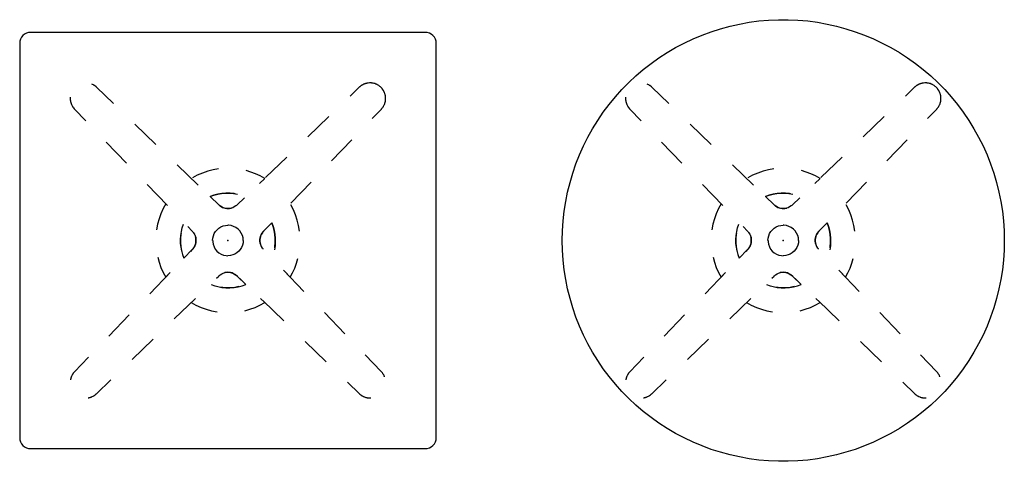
# Model space of a CAD drawing. Header units: metres. Extents: x -1.4 to 1.4, y -0.4 to 0.4.
# Tile 2 of 2: x -0.38 to 1.4, y -0.4 to 0.4. Entities that reach past the tile are written whole.
import ezdxf

# ---------------------------------------------------------------- set-up
doc = ezdxf.new("R2010")
doc.units = ezdxf.units.M
doc.header["$MEASUREMENT"] = 0
doc.layers.get('0').update_dxf_attribs({"true_color": 0x000000})

# ---------------------------------------------------------------- blocks, each defined once
blk = doc.blocks.new('f0d6ed4a-ff8a-4fe5-ade5-9ee9e96393c5')
for p, q in [((1.2757, 0.2755), (1.2755, 0.2757)), ((0.7235, 0.2366), (0.7438, 0.2155)), ((1.1816, 0.2235), (1.1435, 0.1868)), ((0.87, 0.1731), (0.8319, 0.2098)), ((0.7805, 0.1774), (0.8172, 0.1393)), ((1.1861, 0.1435), (1.2228, 0.1816)), ((1.1054, 0.1501), (1.0673, 0.1134)), ((0.9462, 0.0997), (0.9081, 0.1364)), ((1.0562, 0.1027), (1.0658, 0.1119)), ((0.8539, 0.1012), (0.8906, 0.0631)), ((1.1127, 0.0673), (1.1494, 0.1054)), ((0.9676, 0.0791), (0.9676, 0.079)), ((0.9676, 0.079), (0.983, 0.0642)), ((0.8878, 0.0661), (0.8877, 0.0661)), ((1.0787, 0.032), (1.0639, 0.0167)), ((1.0787, 0.0321), (1.0787, 0.032)), ((1.0787, 0.032), (1.0787, 0.032)), ((0.9721, 0), (0.9721, 0)), ((1.0271, 0), (1.0271, 0)), ((1.0271, 0), (1.0271, 0)), ((0.9205, -0.0319), (0.9354, -0.0164)), ((0.9205, -0.0319), (0.9205, -0.0319)), ((0.8954, -0.0579), (0.8587, -0.096)), ((0.8876, -0.066), (0.8951, -0.0582)), ((0.9793, -0.0676), (0.983, -0.064)), ((1.0319, -0.079), (1.0163, -0.064)), ((1.1365, -0.0918), (1.0998, -0.0537)), ((1.1024, -0.0564), (1.1116, -0.066)), ((0.9031, -0.141), (0.9412, -0.1043)), ((1.0659, -0.1118), (1.0582, -0.1043)), ((0.9334, -0.1118), (0.9333, -0.1118)), ((1.0623, -0.1083), (1.1004, -0.145)), ((0.822, -0.1341), (0.7853, -0.1722)), ((1.21, -0.168), (1.1733, -0.1299)), ((0.8269, -0.2144), (0.865, -0.1777)), ((1.1385, -0.1817), (1.1766, -0.2184))]:
    blk.add_line(p, q)
for points in [[(0.6016, 0, 0), (0.602, 0.0176, 0), (0.6032, 0.0352, 0), (0.6051, 0.0527, 0), (0.6079, 0.0701, 0), (0.6113, 0.0873, 0), (0.6156, 0.1044, 0), (0.6206, 0.1213, 0), (0.6263, 0.138, 0), (0.6328, 0.1543, 0), (0.64, 0.1704, 0), (0.6479, 0.1862, 0), (0.6564, 0.2015, 0), (0.6657, 0.2165, 0), (0.6756, 0.2311, 0), (0.6861, 0.2452, 0), (0.6973, 0.2588, 0), (0.709, 0.2719, 0), (0.7213, 0.2845, 0), (0.7342, 0.2966, 0), (0.7476, 0.308, 0), (0.7615, 0.3189, 0), (0.7758, 0.3291, 0), (0.7906, 0.3387, 0), (0.8058, 0.3476, 0), (0.8213, 0.3558, 0), (0.8372, 0.3634, 0), (0.8535, 0.3702, 0), (0.87, 0.3763, 0), (0.8867, 0.3817, 0), (0.9037, 0.3863, 0), (0.9209, 0.3901, 0), (0.9383, 0.3932, 0), (0.9557, 0.3956, 0), (0.9732, 0.3971, 0), (0.9908, 0.3979, 0), (1.0085, 0.3979, 0), (1.026, 0.3971, 0), (1.0436, 0.3956, 0), (1.061, 0.3932, 0), (1.0784, 0.3901, 0), (1.0956, 0.3863, 0), (1.1125, 0.3817, 0), (1.1293, 0.3763, 0), (1.1458, 0.3702, 0), (1.1621, 0.3634, 0), (1.178, 0.3558, 0), (1.1935, 0.3476, 0), (1.2087, 0.3387, 0), (1.2235, 0.3291, 0), (1.2378, 0.3189, 0), (1.2517, 0.308, 0), (1.2651, 0.2966, 0), (1.2779, 0.2845, 0), (1.2903, 0.2719, 0), (1.302, 0.2588, 0), (1.3132, 0.2452, 0), (1.3237, 0.2311, 0), (1.3336, 0.2165, 0), (1.3428, 0.2015, 0), (1.3514, 0.1862, 0), (1.3593, 0.1704, 0), (1.3665, 0.1543, 0), (1.373, 0.138, 0), (1.3787, 0.1213, 0), (1.3837, 0.1044, 0), (1.3879, 0.0873, 0), (1.3914, 0.0701, 0), (1.3941, 0.0527, 0), (1.3961, 0.0352, 0), (1.3973, 0.0176, 0), (1.3976, 0, 0), (1.3973, -0.0176, 0), (1.3961, -0.0352, 0), (1.3941, -0.0527, 0), (1.3914, -0.0701, 0), (1.3879, -0.0873, 0), (1.3837, -0.1044, 0), (1.3787, -0.1213, 0), (1.373, -0.138, 0), (1.3665, -0.1543, 0), (1.3593, -0.1704, 0), (1.3514, -0.1862, 0), (1.3428, -0.2015, 0), (1.3336, -0.2165, 0), (1.3237, -0.2311, 0), (1.3132, -0.2452, 0), (1.302, -0.2588, 0), (1.2903, -0.2719, 0), (1.2779, -0.2845, 0), (1.2651, -0.2966, 0), (1.2517, -0.308, 0), (1.2378, -0.3189, 0), (1.2235, -0.3291, 0), (1.2087, -0.3387, 0), (1.1935, -0.3476, 0), (1.178, -0.3558, 0), (1.1621, -0.3633, 0), (1.1458, -0.3702, 0), (1.1293, -0.3763, 0), (1.1125, -0.3816, 0), (1.0956, -0.3863, 0), (1.0784, -0.3901, 0), (1.061, -0.3932, 0), (1.0436, -0.3956, 0), (1.026, -0.3971, 0), (1.0085, -0.3979, 0), (0.9908, -0.3979, 0), (0.9732, -0.3971, 0), (0.9557, -0.3956, 0), (0.9383, -0.3932, 0), (0.9209, -0.3901, 0), (0.9037, -0.3863, 0), (0.8867, -0.3816, 0), (0.87, -0.3763, 0), (0.8535, -0.3702, 0), (0.8372, -0.3633, 0), (0.8213, -0.3558, 0), (0.8058, -0.3476, 0), (0.7906, -0.3387, 0), (0.7758, -0.3291, 0), (0.7615, -0.3189, 0), (0.7476, -0.308, 0), (0.7342, -0.2966, 0), (0.7213, -0.2845, 0), (0.709, -0.2719, 0), (0.6973, -0.2588, 0), (0.6861, -0.2452, 0), (0.6756, -0.2311, 0), (0.6657, -0.2165, 0), (0.6564, -0.2015, 0), (0.6479, -0.1862, 0), (0.64, -0.1704, 0), (0.6328, -0.1543, 0), (0.6263, -0.138, 0), (0.6206, -0.1213, 0), (0.6156, -0.1044, 0), (0.6113, -0.0873, 0), (0.6079, -0.0701, 0), (0.6051, -0.0527, 0), (0.6032, -0.0352, 0), (0.602, -0.0176, 0), (0.6016, 0, 0)], [(1.2755, 0.2757, 0), (1.2754, 0.2758, 0), (1.2753, 0.2759, 0), (1.2751, 0.2761, 0), (1.2748, 0.2764, 0), (1.2743, 0.2768, 0), (1.2733, 0.2777, 0), (1.2722, 0.2786, 0), (1.2712, 0.2792, 0), (1.2688, 0.2807, 0), (1.2682, 0.281, 0), (1.2678, 0.2812, 0), (1.2677, 0.2812, 0), (1.2676, 0.2813, 0), (1.2671, 0.2815, 0), (1.266, 0.282, 0), (1.2639, 0.2827, 0), (1.2637, 0.2828, 0), (1.2632, 0.2829, 0), (1.2614, 0.2834, 0), (1.2602, 0.2836, 0), (1.2594, 0.2837, 0), (1.2587, 0.2838, 0), (1.2585, 0.2838, 0), (1.2581, 0.2839, 0), (1.2569, 0.284, 0), (1.2544, 0.284, 0), (1.2522, 0.2838, 0), (1.2511, 0.2836, 0), (1.2508, 0.2836, 0), (1.2503, 0.2835, 0), (1.2495, 0.2833, 0), (1.2492, 0.2832, 0), (1.249, 0.2832, 0), (1.2475, 0.2828, 0), (1.2468, 0.2825, 0), (1.2466, 0.2825, 0)], [(0.7938, 0.2466, 0), (0.7631, 0.2762, 0), (0.7628, 0.2764, 0), (0.7623, 0.2769, 0), (0.7593, 0.2792, 0), (0.759, 0.2794, 0), (0.759, 0.2794, 0), (0.7588, 0.2795, 0), (0.7584, 0.2798, 0), (0.7576, 0.2803, 0), (0.7556, 0.2813, 0), (0.7547, 0.2817, 0), (0.7546, 0.2818, 0)], [(1.2466, 0.2825, 0), (1.2454, 0.2821, 0), (1.2453, 0.282, 0), (1.245, 0.2819, 0), (1.2443, 0.2816, 0), (1.2423, 0.2806, 0), (1.2414, 0.2801, 0), (1.2408, 0.2797, 0), (1.2405, 0.2795, 0), (1.2403, 0.2794, 0), (1.2398, 0.2791, 0), (1.239, 0.2785, 0), (1.2375, 0.2773, 0), (1.2368, 0.2767, 0), (1.2364, 0.2763, 0), (1.2362, 0.2761, 0), (1.2197, 0.2602, 0)], [(1.2824, 0.2643, 0), (1.2816, 0.2664, 0), (1.2812, 0.2675, 0), (1.2809, 0.268, 0), (1.2807, 0.2683, 0), (1.2806, 0.2686, 0), (1.2805, 0.2689, 0), (1.2803, 0.2691, 0), (1.2801, 0.2696, 0), (1.28, 0.2697, 0), (1.2798, 0.2702, 0), (1.2796, 0.2704, 0), (1.2781, 0.2727, 0), (1.2779, 0.2729, 0), (1.2778, 0.2731, 0), (1.2776, 0.2733, 0), (1.2775, 0.2734, 0), (1.2772, 0.2738, 0), (1.2765, 0.2746, 0), (1.2762, 0.2749, 0), (1.2761, 0.275, 0), (1.2759, 0.2753, 0), (1.2757, 0.2755, 0)], [(0.7158, 0.2582, 0), (0.7157, 0.258, 0), (0.7157, 0.2577, 0), (0.7157, 0.255, 0), (0.7157, 0.254, 0), (0.7158, 0.2538, 0), (0.7158, 0.2535, 0), (0.7158, 0.253, 0), (0.7159, 0.2523, 0), (0.716, 0.252, 0), (0.716, 0.2515, 0), (0.7161, 0.251, 0), (0.7161, 0.2509, 0), (0.7164, 0.2495, 0), (0.7164, 0.2495, 0), (0.7165, 0.2493, 0), (0.7167, 0.2485, 0), (0.7171, 0.247, 0), (0.7172, 0.2469, 0), (0.7173, 0.2466, 0), (0.7175, 0.246, 0), (0.7177, 0.2454, 0), (0.718, 0.2449, 0), (0.7184, 0.2438, 0), (0.7191, 0.2426, 0), (0.7195, 0.2418, 0), (0.7199, 0.2411, 0), (0.7201, 0.2408, 0), (0.7203, 0.2406, 0), (0.7205, 0.2403, 0), (0.7207, 0.2399, 0), (0.7213, 0.2391, 0), (0.7229, 0.2372, 0), (0.7233, 0.2367, 0), (0.7235, 0.2366, 0)], [(1.2596, 0.2197, 0), (1.2759, 0.2366, 0), (1.2761, 0.2369, 0), (1.2763, 0.2371, 0), (1.2767, 0.2376, 0), (1.2775, 0.2385, 0), (1.2782, 0.2394, 0), (1.2787, 0.2401, 0), (1.2789, 0.2404, 0), (1.279, 0.2406, 0), (1.2792, 0.2408, 0), (1.2795, 0.2413, 0), (1.2799, 0.2421, 0), (1.2805, 0.2431, 0), (1.281, 0.2442, 0), (1.2814, 0.2451, 0), (1.2816, 0.2455, 0), (1.2817, 0.2458, 0), (1.2817, 0.2459, 0), (1.2819, 0.2462, 0), (1.2821, 0.2469, 0), (1.2821, 0.2469, 0), (1.2824, 0.2477, 0), (1.2828, 0.2491, 0), (1.2829, 0.2495, 0), (1.2829, 0.2498, 0), (1.2831, 0.2505, 0), (1.2832, 0.2509, 0), (1.2832, 0.2513, 0), (1.2833, 0.2515, 0), (1.2833, 0.2519, 0), (1.2834, 0.2521, 0), (1.2834, 0.2528, 0), (1.2835, 0.2533, 0), (1.2835, 0.2536, 0), (1.2836, 0.254, 0), (1.2836, 0.2544, 0), (1.2836, 0.2549, 0), (1.2836, 0.255, 0), (1.2836, 0.2559, 0), (1.2836, 0.2562, 0), (1.2836, 0.2566, 0), (1.2836, 0.2569, 0), (1.2836, 0.2574, 0), (1.2836, 0.2576, 0), (1.2835, 0.258, 0), (1.2835, 0.2584, 0), (1.2835, 0.2588, 0), (1.2834, 0.2591, 0), (1.2834, 0.2598, 0), (1.2832, 0.261, 0), (1.2829, 0.2621, 0), (1.2827, 0.2631, 0), (1.2825, 0.2638, 0), (1.2824, 0.2643, 0)], [(0.9827, 0.1289, 0), (0.9729, 0.1272, 0), (0.9632, 0.1248, 0), (0.9537, 0.1216, 0), (0.9445, 0.1177, 0), (0.9357, 0.1132, 0)], [(1.0658, 0.1119, 0), (1.0578, 0.1163, 0), (1.0495, 0.1201, 0), (1.0409, 0.1233, 0), (1.0322, 0.1259, 0)], [(0.9676, 0.079, 0), (0.9743, 0.0814, 0), (0.9812, 0.0833, 0), (0.9882, 0.0845, 0), (0.9953, 0.0852, 0), (1.0024, 0.0852, 0), (1.0095, 0.0847, 0), (1.0166, 0.0836, 0)], [(1.0129, 0.0842, 0), (1.0108, 0.0846, 0), (1.0034, 0.0852, 0), (0.996, 0.0852, 0), (0.9887, 0.0846, 0), (0.9814, 0.0833, 0), (0.9744, 0.0815, 0), (0.9676, 0.079, 0)], [(1.0292, 0.0766, 0), (1.0163, 0.0642, 0), (1.0159, 0.0639, 0), (1.0153, 0.0633, 0), (1.014, 0.0623, 0), (1.0111, 0.0604, 0), (1.0083, 0.0591, 0), (1.0052, 0.0582, 0), (1.0019, 0.0576, 0), (0.9985, 0.0575, 0), (0.9952, 0.0579, 0), (0.9919, 0.0588, 0), (0.9891, 0.0599, 0), (0.9862, 0.0616, 0), (0.9844, 0.0631, 0)], [(0.8877, 0.0661, 0), (0.883, 0.0574, 0), (0.8789, 0.0483, 0), (0.8756, 0.0389, 0), (0.873, 0.0293, 0), (0.8711, 0.0195, 0)], [(0.983, 0.0642, 0), (0.983, 0.0642, 0), (0.9832, 0.064, 0), (0.9836, 0.0637, 0), (0.9856, 0.062, 0), (0.9878, 0.0606, 0), (0.9901, 0.0595, 0), (0.9923, 0.0587, 0), (0.9948, 0.058, 0), (0.9974, 0.0576, 0), (1, 0.0575, 0), (1.0026, 0.0577, 0), (1.0052, 0.0582, 0), (1.0059, 0.0584, 0)], [(1.1285, 0.0171, 0), (1.1268, 0.0269, 0), (1.1244, 0.0365, 0), (1.1212, 0.046, 0), (1.1174, 0.0552, 0), (1.1128, 0.064, 0)], [(0.9166, -0.0193, 0), (0.9153, -0.0123, 0), (0.9145, -0.0052, 0), (0.9144, 0.0019, 0), (0.9148, 0.009, 0), (0.9159, 0.016, 0), (0.9175, 0.023, 0), (0.9197, 0.0297, 0)], [(0.9273, 0.025, 0), (0.9355, 0.0166, 0), (0.9357, 0.0164, 0), (0.9362, 0.0158, 0), (0.9373, 0.0144, 0), (0.9392, 0.0115, 0), (0.9397, 0.0106, 0), (0.9399, 0.01, 0), (0.9405, 0.0086, 0), (0.9416, 0.0053, 0), (0.9418, 0.0037, 0), (0.942, 0.0025, 0), (0.9421, 0.0006, 0), (0.9421, -0.0006, 0), (0.942, -0.0024, 0), (0.9418, -0.0037, 0), (0.941, -0.007, 0), (0.9405, -0.0086, 0), (0.9399, -0.0099, 0), (0.9391, -0.0114, 0), (0.9382, -0.0129, 0), (0.9361, -0.0157, 0), (0.9356, -0.0162, 0), (0.9354, -0.0164, 0), (0.9322, -0.0198, 0)], [(0.9721, 0, 0), (0.9725, 0.0043, 0), (0.9735, 0.0085, 0), (0.9751, 0.0125, 0), (0.9774, 0.0162, 0), (0.9802, 0.0194, 0), (0.9835, 0.0222, 0), (0.9871, 0.0245, 0), (0.9911, 0.0262, 0), (0.9953, 0.0272, 0), (0.9996, 0.0275, 0)], [(1.0271, 0, 0), (1.0268, 0.0047, 0), (1.0256, 0.0092, 0), (1.0237, 0.0134, 0), (1.021, 0.0173, 0), (1.0178, 0.0206, 0), (1.0141, 0.0234, 0), (1.0099, 0.0255, 0), (1.0054, 0.0269, 0), (1.0008, 0.0275, 0), (0.9997, 0.0274, 0)], [(1.0631, -0.0156, 0), (1.0628, -0.0153, 0), (1.0617, -0.0139, 0), (1.0599, -0.0109, 0), (1.0595, -0.0101, 0), (1.0592, -0.0096, 0), (1.0586, -0.008, 0), (1.0577, -0.0047, 0), (1.0575, -0.0039, 0), (1.0574, -0.0033, 0), (1.0573, -0.0027, 0), (1.0572, -0.0018, 0), (1.0572, -0.0009, 0), (1.0572, -0.0001, 0), (1.0572, 0.0004, 0), (1.0572, 0.0012, 0), (1.0573, 0.003, 0), (1.0575, 0.0042, 0), (1.0584, 0.0076, 0), (1.059, 0.0092, 0), (1.0595, 0.0104, 0), (1.0613, 0.0135, 0), (1.0635, 0.0162, 0), (1.0638, 0.0166, 0), (1.076, 0.0292, 0)], [(1.0787, 0.032, 0), (1.0811, 0.0253, 0), (1.0829, 0.0185, 0), (1.0842, 0.0115, 0), (1.0848, 0.0044, 0), (1.0849, -0.0027, 0), (1.0844, -0.0098, 0), (1.0832, -0.0168, 0)], [(1.0839, -0.0131, 0), (1.0842, -0.011, 0), (1.0848, -0.0037, 0), (1.0848, 0.0037, 0), (1.0842, 0.0111, 0), (1.0829, 0.0183, 0), (1.0811, 0.0253, 0), (1.0787, 0.032, 0)], [(0.9155, 0.0132, 0), (0.9151, 0.0112, 0), (0.9144, 0.0038, 0), (0.9144, -0.0035, 0), (0.9151, -0.0109, 0), (0.9163, -0.0181, 0), (0.9181, -0.0251, 0), (0.9205, -0.0319, 0)], [(0.9354, -0.0164, 0), (0.9354, -0.0164, 0), (0.9356, -0.0162, 0), (0.936, -0.0158, 0), (0.9377, -0.0137, 0), (0.9391, -0.0114, 0), (0.9398, -0.0101, 0), (0.9402, -0.0092, 0), (0.9411, -0.0067, 0), (0.9417, -0.0041, 0), (0.9419, -0.0031, 0), (0.942, -0.002, 0), (0.9421, -0.0006, 0), (0.9421, 0.0003, 0), (0.942, 0.003, 0), (0.9418, 0.0039, 0), (0.9416, 0.0051, 0), (0.9413, 0.0062, 0)], [(0.9722, 0, 0), (0.9722, -0.0023, 0), (0.973, -0.0069, 0), (0.9746, -0.0113, 0), (0.9769, -0.0154, 0), (0.9798, -0.019, 0), (0.9833, -0.0221, 0), (0.9873, -0.0246, 0), (0.9916, -0.0263, 0), (0.9962, -0.0273, 0), (0.9996, -0.0274, 0)], [(1.0271, 0, 0), (1.0268, -0.0043, 0), (1.0258, -0.0085, 0), (1.0241, -0.0125, 0), (1.0219, -0.0162, 0), (1.0191, -0.0194, 0), (1.0158, -0.0222, 0), (1.0121, -0.0245, 0), (1.0082, -0.0261, 0), (1.004, -0.0272, 0), (0.9997, -0.0275, 0)], [(1.0639, 0.0167, 0), (1.0639, 0.0166, 0), (1.0636, 0.0164, 0), (1.0633, 0.016, 0), (1.0616, 0.0139, 0), (1.0601, 0.0116, 0), (1.0595, 0.0104, 0), (1.0591, 0.0095, 0), (1.0582, 0.007, 0), (1.0575, 0.0043, 0), (1.0574, 0.0034, 0), (1.0573, 0.0023, 0), (1.0572, 0.0008, 0), (1.0572, -0.0001, 0), (1.0573, -0.0027, 0), (1.0575, -0.0036, 0), (1.0577, -0.0048, 0), (1.058, -0.0061, 0)], [(0.8731, -0.03, 0), (0.8757, -0.0393, 0), (0.879, -0.0485, 0), (0.883, -0.0574, 0), (0.8876, -0.066, 0)], [(1.1116, -0.066, 0), (1.116, -0.058, 0), (1.1198, -0.0497, 0), (1.123, -0.0411, 0), (1.1256, -0.0324, 0)], [(0.983, -0.064, 0), (0.9831, -0.0638, 0), (0.9842, -0.0629, 0), (0.9856, -0.0618, 0), (0.9885, -0.06, 0), (0.9912, -0.0588, 0), (0.9944, -0.0578, 0), (0.9977, -0.0573, 0), (1.0012, -0.0573, 0), (1.0045, -0.0578, 0), (1.0078, -0.0587, 0), (1.0105, -0.0598, 0), (1.0134, -0.0616, 0), (1.016, -0.0637, 0), (1.0163, -0.064, 0), (1.0242, -0.0716, 0)], [(1.0163, -0.064, 0), (1.0163, -0.064, 0), (1.0161, -0.0638, 0), (1.0157, -0.0634, 0), (1.0136, -0.0618, 0), (1.0114, -0.0604, 0), (1.0092, -0.0592, 0), (1.007, -0.0584, 0), (1.0045, -0.0578, 0), (1.0019, -0.0574, 0), (0.9993, -0.0573, 0), (0.9967, -0.0574, 0), (0.9941, -0.0579, 0), (0.9932, -0.0582, 0)], [(1.0191, -0.083, 0), (1.0121, -0.0844, 0), (1.005, -0.0851, 0), (0.9978, -0.0853, 0), (0.9907, -0.0848, 0), (0.9837, -0.0838, 0), (0.9767, -0.0821, 0), (0.9699, -0.0799, 0)], [(0.9862, -0.0841, 0), (0.9885, -0.0845, 0), (0.9959, -0.0852, 0), (1.0033, -0.0852, 0), (1.0107, -0.0846, 0), (1.018, -0.0833, 0), (1.0251, -0.0814, 0), (1.0318, -0.079, 0)], [(0.9333, -0.1118, 0), (0.9421, -0.1166, 0), (0.9513, -0.1207, 0), (0.9607, -0.124, 0), (0.9703, -0.1266, 0), (0.9801, -0.1285, 0)], [(1.0298, -0.1265, 0), (1.0392, -0.1238, 0), (1.0484, -0.1205, 0), (1.0573, -0.1165, 0), (1.0659, -0.1118, 0)], [(0.7486, -0.2103, 0), (0.7234, -0.2364, 0), (0.7233, -0.2366, 0), (0.7228, -0.2371, 0), (0.7219, -0.2381, 0), (0.7212, -0.239, 0), (0.7207, -0.2397, 0), (0.7203, -0.2404, 0), (0.7201, -0.2406, 0), (0.7199, -0.2409, 0), (0.719, -0.2425, 0), (0.7184, -0.2438, 0), (0.7179, -0.2447, 0), (0.7177, -0.2452, 0), (0.7176, -0.2455, 0), (0.7174, -0.2461, 0), (0.7172, -0.2467, 0), (0.7171, -0.2469, 0), (0.7169, -0.2476, 0), (0.7165, -0.2491, 0), (0.7164, -0.2493, 0), (0.7163, -0.2496, 0), (0.7162, -0.2504, 0), (0.7161, -0.2506, 0), (0.7161, -0.251, 0), (0.7161, -0.2511, 0)], [(1.2817, -0.2455, 0), (1.2815, -0.2451, 0), (1.2812, -0.2444, 0), (1.2807, -0.2433, 0), (1.2801, -0.2422, 0), (1.2797, -0.2414, 0), (1.2793, -0.2407, 0), (1.2791, -0.2404, 0), (1.279, -0.2403, 0), (1.2788, -0.24, 0), (1.2785, -0.2395, 0), (1.2778, -0.2387, 0), (1.2763, -0.2368, 0), (1.2758, -0.2363, 0), (1.2467, -0.2061, 0)], [(0.7479, -0.2834, 0), (0.7483, -0.2834, 0), (0.7486, -0.2833, 0), (0.7488, -0.2833, 0), (0.7489, -0.2832, 0), (0.7497, -0.2831, 0), (0.7501, -0.283, 0), (0.7501, -0.283, 0), (0.7516, -0.2826, 0), (0.7523, -0.2824, 0), (0.7527, -0.2822, 0), (0.7527, -0.2822, 0), (0.7529, -0.2822, 0), (0.7532, -0.2821, 0), (0.7539, -0.2818, 0), (0.7544, -0.2816, 0), (0.7552, -0.2813, 0), (0.7572, -0.2803, 0), (0.7581, -0.2797, 0), (0.7586, -0.2794, 0), (0.759, -0.2791, 0), (0.7605, -0.2781, 0), (0.762, -0.2769, 0), (0.7626, -0.2763, 0), (0.7629, -0.2761, 0), (0.7888, -0.2511, 0)], [(1.2147, -0.2552, 0), (1.2363, -0.276, 0), (1.2366, -0.2763, 0), (1.2372, -0.2768, 0), (1.2387, -0.278, 0), (1.2394, -0.2786, 0), (1.2401, -0.279, 0), (1.2404, -0.2793, 0), (1.2405, -0.2793, 0), (1.241, -0.2796, 0), (1.2419, -0.2801, 0), (1.2439, -0.2812, 0), (1.2454, -0.2818, 0), (1.2455, -0.2818, 0), (1.2462, -0.2821, 0), (1.2465, -0.2822, 0), (1.2466, -0.2822, 0), (1.2479, -0.2827, 0), (1.2487, -0.2829, 0), (1.2491, -0.283, 0), (1.2492, -0.283, 0), (1.2493, -0.283, 0), (1.2497, -0.2831, 0), (1.2505, -0.2833, 0), (1.2506, -0.2833, 0), (1.2509, -0.2833, 0), (1.2512, -0.2834, 0), (1.2517, -0.2835, 0), (1.2539, -0.2837, 0), (1.2563, -0.2837, 0), (1.2572, -0.2837, 0)]]:
    blk.add_polyline3d(points)
blk.add_point((0.9996, 0))
blk.add_point((0.9996, 0))
blk = doc.blocks.new('de0f878b-cada-4a7a-9f76-04e387b3063e')
blk.add_polyline3d([(0.3546, 0.375, 0), (-0.3554, 0.375, 0), (-0.3593, 0.3746, 0), (-0.363, 0.3735, 0), (-0.3665, 0.3716, 0), (-0.3695, 0.3691, 0), (-0.372, 0.3661, 0), (-0.3738, 0.3627, 0), (-0.375, 0.3589, 0), (-0.3754, 0.355, 0), (-0.3754, -0.355, 0), (-0.375, -0.3589, 0), (-0.3738, -0.3627, 0), (-0.372, -0.3661, 0), (-0.3695, -0.3691, 0), (-0.3665, -0.3716, 0), (-0.363, -0.3735, 0), (-0.3593, -0.3746, 0), (-0.3554, -0.375, 0), (0.3546, -0.375, 0), (0.3585, -0.3746, 0), (0.3623, -0.3735, 0), (0.3658, -0.3716, 0), (0.3688, -0.3691, 0), (0.3713, -0.3661, 0), (0.3731, -0.3627, 0), (0.3743, -0.3589, 0), (0.3746, -0.355, 0), (0.3746, 0.355, 0), (0.3743, 0.3589, 0), (0.3731, 0.3627, 0), (0.3713, 0.3661, 0), (0.3688, 0.3691, 0), (0.3658, 0.3716, 0), (0.3623, 0.3735, 0), (0.3585, 0.3746, 0), (0.3546, 0.375, 0)])
blk.add_point((-0.0004, 0))
blk.add_point((-0.0004, 0))
blk.add_point((-0.0004, 0))
blk = doc.blocks.new('29332c84-6b44-45f0-aafc-47600ad917c2')
for p, q in [((0.2757, 0.2755), (0.2755, 0.2757)), ((-0.2765, 0.2366), (-0.2562, 0.2155)), ((0.1816, 0.2235), (0.1435, 0.1868)), ((-0.13, 0.1731), (-0.1681, 0.2098)), ((-0.2195, 0.1774), (-0.1828, 0.1393)), ((0.1861, 0.1435), (0.2228, 0.1816)), ((0.1054, 0.1501), (0.0673, 0.1134)), ((-0.0538, 0.0997), (-0.0919, 0.1364)), ((0.0562, 0.1027), (0.0658, 0.1119)), ((-0.1461, 0.1012), (-0.1094, 0.0631)), ((0.1127, 0.0673), (0.1494, 0.1054)), ((-0.0324, 0.0791), (-0.0324, 0.079)), ((-0.0324, 0.079), (-0.017, 0.0642)), ((-0.1122, 0.0661), (-0.1123, 0.0661)), ((0.0787, 0.032), (0.0639, 0.0167)), ((0.0787, 0.0321), (0.0787, 0.032)), ((0.0787, 0.032), (0.0787, 0.032)), ((-0.0279, 0), (-0.0279, 0)), ((0.0271, 0), (0.0271, 0)), ((0.0271, 0), (0.0271, 0)), ((-0.0795, -0.0319), (-0.0646, -0.0164)), ((-0.0795, -0.0319), (-0.0795, -0.0319)), ((-0.1046, -0.0579), (-0.1413, -0.096)), ((-0.1124, -0.066), (-0.1049, -0.0582)), ((-0.0207, -0.0676), (-0.017, -0.064)), ((0.0319, -0.079), (0.0163, -0.064)), ((0.1365, -0.0918), (0.0998, -0.0537)), ((0.1024, -0.0564), (0.1116, -0.066)), ((-0.0969, -0.141), (-0.0588, -0.1043)), ((0.0659, -0.1118), (0.0582, -0.1043)), ((-0.0666, -0.1118), (-0.0667, -0.1118)), ((0.0623, -0.1083), (0.1004, -0.145)), ((-0.178, -0.1341), (-0.2147, -0.1722)), ((0.21, -0.168), (0.1733, -0.1299)), ((-0.1731, -0.2144), (-0.135, -0.1777)), ((0.1385, -0.1817), (0.1766, -0.2184))]:
    blk.add_line(p, q)
for points in [[(0.2755, 0.2757, 0), (0.2754, 0.2758, 0), (0.2753, 0.2759, 0), (0.2751, 0.2761, 0), (0.2748, 0.2764, 0), (0.2743, 0.2768, 0), (0.2733, 0.2777, 0), (0.2722, 0.2786, 0), (0.2712, 0.2792, 0), (0.2688, 0.2807, 0), (0.2682, 0.281, 0), (0.2678, 0.2812, 0), (0.2677, 0.2812, 0), (0.2676, 0.2813, 0), (0.2671, 0.2815, 0), (0.266, 0.282, 0), (0.2639, 0.2827, 0), (0.2637, 0.2828, 0), (0.2632, 0.2829, 0), (0.2614, 0.2834, 0), (0.2602, 0.2836, 0), (0.2594, 0.2837, 0), (0.2587, 0.2838, 0), (0.2585, 0.2838, 0), (0.2581, 0.2839, 0), (0.2569, 0.284, 0), (0.2544, 0.284, 0), (0.2522, 0.2838, 0), (0.2511, 0.2836, 0), (0.2508, 0.2836, 0), (0.2503, 0.2835, 0), (0.2495, 0.2833, 0), (0.2492, 0.2832, 0), (0.249, 0.2832, 0), (0.2475, 0.2828, 0), (0.2468, 0.2825, 0), (0.2466, 0.2825, 0)], [(-0.2062, 0.2466, 0), (-0.2369, 0.2762, 0), (-0.2372, 0.2764, 0), (-0.2377, 0.2769, 0), (-0.2407, 0.2792, 0), (-0.241, 0.2794, 0), (-0.241, 0.2794, 0), (-0.2412, 0.2795, 0), (-0.2416, 0.2798, 0), (-0.2424, 0.2803, 0), (-0.2444, 0.2813, 0), (-0.2453, 0.2817, 0), (-0.2454, 0.2818, 0)], [(0.2466, 0.2825, 0), (0.2454, 0.2821, 0), (0.2453, 0.282, 0), (0.245, 0.2819, 0), (0.2443, 0.2816, 0), (0.2423, 0.2806, 0), (0.2414, 0.2801, 0), (0.2408, 0.2797, 0), (0.2405, 0.2795, 0), (0.2403, 0.2794, 0), (0.2398, 0.2791, 0), (0.239, 0.2785, 0), (0.2375, 0.2773, 0), (0.2368, 0.2767, 0), (0.2364, 0.2763, 0), (0.2362, 0.2761, 0), (0.2197, 0.2602, 0)], [(0.2824, 0.2643, 0), (0.2816, 0.2664, 0), (0.2812, 0.2675, 0), (0.2809, 0.268, 0), (0.2807, 0.2683, 0), (0.2806, 0.2686, 0), (0.2805, 0.2689, 0), (0.2803, 0.2691, 0), (0.2801, 0.2696, 0), (0.28, 0.2697, 0), (0.2798, 0.2702, 0), (0.2796, 0.2704, 0), (0.2781, 0.2727, 0), (0.2779, 0.2729, 0), (0.2778, 0.2731, 0), (0.2776, 0.2733, 0), (0.2775, 0.2734, 0), (0.2772, 0.2738, 0), (0.2765, 0.2746, 0), (0.2762, 0.2749, 0), (0.2761, 0.275, 0), (0.2759, 0.2753, 0), (0.2757, 0.2755, 0)], [(-0.2842, 0.2582, 0), (-0.2843, 0.258, 0), (-0.2843, 0.2577, 0), (-0.2843, 0.255, 0), (-0.2843, 0.254, 0), (-0.2842, 0.2538, 0), (-0.2842, 0.2535, 0), (-0.2842, 0.253, 0), (-0.2841, 0.2523, 0), (-0.284, 0.252, 0), (-0.284, 0.2515, 0), (-0.2839, 0.251, 0), (-0.2839, 0.2509, 0), (-0.2836, 0.2495, 0), (-0.2836, 0.2495, 0), (-0.2835, 0.2493, 0), (-0.2833, 0.2485, 0), (-0.2829, 0.247, 0), (-0.2828, 0.2469, 0), (-0.2827, 0.2466, 0), (-0.2825, 0.246, 0), (-0.2823, 0.2454, 0), (-0.282, 0.2449, 0), (-0.2816, 0.2438, 0), (-0.2809, 0.2426, 0), (-0.2805, 0.2418, 0), (-0.2801, 0.2411, 0), (-0.2799, 0.2408, 0), (-0.2797, 0.2406, 0), (-0.2795, 0.2403, 0), (-0.2793, 0.2399, 0), (-0.2787, 0.2391, 0), (-0.2771, 0.2372, 0), (-0.2767, 0.2367, 0), (-0.2765, 0.2366, 0)], [(0.2596, 0.2197, 0), (0.2759, 0.2366, 0), (0.2761, 0.2369, 0), (0.2763, 0.2371, 0), (0.2767, 0.2376, 0), (0.2775, 0.2385, 0), (0.2782, 0.2394, 0), (0.2787, 0.2401, 0), (0.2789, 0.2404, 0), (0.279, 0.2406, 0), (0.2792, 0.2408, 0), (0.2795, 0.2413, 0), (0.2799, 0.2421, 0), (0.2805, 0.2431, 0), (0.281, 0.2442, 0), (0.2814, 0.2451, 0), (0.2816, 0.2455, 0), (0.2817, 0.2458, 0), (0.2817, 0.2459, 0), (0.2819, 0.2462, 0), (0.2821, 0.2469, 0), (0.2821, 0.2469, 0), (0.2824, 0.2477, 0), (0.2828, 0.2491, 0), (0.2829, 0.2495, 0), (0.2829, 0.2498, 0), (0.2831, 0.2505, 0), (0.2832, 0.2509, 0), (0.2832, 0.2513, 0), (0.2833, 0.2515, 0), (0.2833, 0.2519, 0), (0.2834, 0.2521, 0), (0.2834, 0.2528, 0), (0.2835, 0.2533, 0), (0.2835, 0.2536, 0), (0.2836, 0.254, 0), (0.2836, 0.2544, 0), (0.2836, 0.2549, 0), (0.2836, 0.255, 0), (0.2836, 0.2559, 0), (0.2836, 0.2562, 0), (0.2836, 0.2566, 0), (0.2836, 0.2569, 0), (0.2836, 0.2574, 0), (0.2836, 0.2576, 0), (0.2835, 0.258, 0), (0.2835, 0.2584, 0), (0.2835, 0.2588, 0), (0.2834, 0.2591, 0), (0.2834, 0.2598, 0), (0.2832, 0.261, 0), (0.2829, 0.2621, 0), (0.2827, 0.2631, 0), (0.2825, 0.2638, 0), (0.2824, 0.2643, 0)], [(-0.0173, 0.1289, 0), (-0.0271, 0.1272, 0), (-0.0368, 0.1248, 0), (-0.0463, 0.1216, 0), (-0.0555, 0.1177, 0), (-0.0643, 0.1132, 0)], [(0.0658, 0.1119, 0), (0.0578, 0.1163, 0), (0.0495, 0.1201, 0), (0.0409, 0.1233, 0), (0.0322, 0.1259, 0)], [(-0.0324, 0.079, 0), (-0.0257, 0.0814, 0), (-0.0188, 0.0833, 0), (-0.0118, 0.0845, 0), (-0.0047, 0.0852, 0), (0.0024, 0.0852, 0), (0.0095, 0.0847, 0), (0.0166, 0.0836, 0)], [(0.0129, 0.0842, 0), (0.0108, 0.0846, 0), (0.0034, 0.0852, 0), (-0.004, 0.0852, 0), (-0.0113, 0.0846, 0), (-0.0186, 0.0833, 0), (-0.0256, 0.0815, 0), (-0.0324, 0.079, 0)], [(0.0292, 0.0766, 0), (0.0163, 0.0642, 0), (0.0159, 0.0639, 0), (0.0153, 0.0633, 0), (0.014, 0.0623, 0), (0.0111, 0.0604, 0), (0.0083, 0.0591, 0), (0.0052, 0.0582, 0), (0.0019, 0.0576, 0), (-0.0015, 0.0575, 0), (-0.0048, 0.0579, 0), (-0.0081, 0.0588, 0), (-0.0109, 0.0599, 0), (-0.0138, 0.0616, 0), (-0.0156, 0.0631, 0)], [(-0.1123, 0.0661, 0), (-0.117, 0.0574, 0), (-0.1211, 0.0483, 0), (-0.1244, 0.0389, 0), (-0.127, 0.0293, 0), (-0.1289, 0.0195, 0)], [(-0.017, 0.0642, 0), (-0.017, 0.0642, 0), (-0.0168, 0.064, 0), (-0.0164, 0.0637, 0), (-0.0144, 0.062, 0), (-0.0122, 0.0606, 0), (-0.0099, 0.0595, 0), (-0.0077, 0.0587, 0), (-0.0052, 0.058, 0), (-0.0026, 0.0576, 0), (0, 0.0575, 0), (0.0026, 0.0577, 0), (0.0052, 0.0582, 0), (0.0059, 0.0584, 0)], [(0.1285, 0.0171, 0), (0.1268, 0.0269, 0), (0.1244, 0.0365, 0), (0.1212, 0.046, 0), (0.1174, 0.0552, 0), (0.1128, 0.064, 0)], [(-0.0834, -0.0193, 0), (-0.0847, -0.0123, 0), (-0.0855, -0.0052, 0), (-0.0856, 0.0019, 0), (-0.0852, 0.009, 0), (-0.0841, 0.016, 0), (-0.0825, 0.023, 0), (-0.0803, 0.0297, 0)], [(-0.0727, 0.025, 0), (-0.0645, 0.0166, 0), (-0.0643, 0.0164, 0), (-0.0638, 0.0158, 0), (-0.0627, 0.0144, 0), (-0.0608, 0.0115, 0), (-0.0603, 0.0106, 0), (-0.0601, 0.01, 0), (-0.0595, 0.0086, 0), (-0.0584, 0.0053, 0), (-0.0582, 0.0037, 0), (-0.058, 0.0025, 0), (-0.0579, 0.0006, 0), (-0.0579, -0.0006, 0), (-0.058, -0.0024, 0), (-0.0582, -0.0037, 0), (-0.059, -0.007, 0), (-0.0595, -0.0086, 0), (-0.0601, -0.0099, 0), (-0.0609, -0.0114, 0), (-0.0618, -0.0129, 0), (-0.0639, -0.0157, 0), (-0.0644, -0.0162, 0), (-0.0646, -0.0164, 0), (-0.0678, -0.0198, 0)], [(-0.0279, 0, 0), (-0.0275, 0.0043, 0), (-0.0265, 0.0085, 0), (-0.0249, 0.0125, 0), (-0.0226, 0.0162, 0), (-0.0198, 0.0194, 0), (-0.0165, 0.0222, 0), (-0.0129, 0.0245, 0), (-0.0089, 0.0262, 0), (-0.0047, 0.0272, 0), (-0.0004, 0.0275, 0)], [(0.0271, 0, 0), (0.0268, 0.0047, 0), (0.0256, 0.0092, 0), (0.0237, 0.0134, 0), (0.021, 0.0173, 0), (0.0178, 0.0206, 0), (0.0141, 0.0234, 0), (0.0099, 0.0255, 0), (0.0054, 0.0269, 0), (0.0008, 0.0275, 0), (-0.0003, 0.0274, 0)], [(0.0631, -0.0156, 0), (0.0628, -0.0153, 0), (0.0617, -0.0139, 0), (0.0599, -0.0109, 0), (0.0595, -0.0101, 0), (0.0592, -0.0096, 0), (0.0586, -0.008, 0), (0.0577, -0.0047, 0), (0.0575, -0.0039, 0), (0.0574, -0.0033, 0), (0.0573, -0.0027, 0), (0.0572, -0.0018, 0), (0.0572, -0.0009, 0), (0.0572, -0.0001, 0), (0.0572, 0.0004, 0), (0.0572, 0.0012, 0), (0.0573, 0.003, 0), (0.0575, 0.0042, 0), (0.0584, 0.0076, 0), (0.059, 0.0092, 0), (0.0595, 0.0104, 0), (0.0613, 0.0135, 0), (0.0635, 0.0162, 0), (0.0638, 0.0166, 0), (0.076, 0.0292, 0)], [(0.0787, 0.032, 0), (0.0811, 0.0253, 0), (0.0829, 0.0185, 0), (0.0842, 0.0115, 0), (0.0848, 0.0044, 0), (0.0849, -0.0027, 0), (0.0844, -0.0098, 0), (0.0832, -0.0168, 0)], [(0.0839, -0.0131, 0), (0.0842, -0.011, 0), (0.0848, -0.0037, 0), (0.0848, 0.0037, 0), (0.0842, 0.0111, 0), (0.0829, 0.0183, 0), (0.0811, 0.0253, 0), (0.0787, 0.032, 0)], [(-0.0845, 0.0132, 0), (-0.0849, 0.0112, 0), (-0.0856, 0.0038, 0), (-0.0856, -0.0035, 0), (-0.0849, -0.0109, 0), (-0.0837, -0.0181, 0), (-0.0819, -0.0251, 0), (-0.0795, -0.0319, 0)], [(-0.0646, -0.0164, 0), (-0.0646, -0.0164, 0), (-0.0644, -0.0162, 0), (-0.064, -0.0158, 0), (-0.0623, -0.0137, 0), (-0.0609, -0.0114, 0), (-0.0602, -0.0101, 0), (-0.0598, -0.0092, 0), (-0.0589, -0.0067, 0), (-0.0583, -0.0041, 0), (-0.0581, -0.0031, 0), (-0.058, -0.002, 0), (-0.0579, -0.0006, 0), (-0.0579, 0.0003, 0), (-0.058, 0.003, 0), (-0.0582, 0.0039, 0), (-0.0584, 0.0051, 0), (-0.0587, 0.0062, 0)], [(-0.0278, 0, 0), (-0.0278, -0.0023, 0), (-0.027, -0.0069, 0), (-0.0254, -0.0113, 0), (-0.0231, -0.0154, 0), (-0.0202, -0.019, 0), (-0.0167, -0.0221, 0), (-0.0127, -0.0246, 0), (-0.0084, -0.0263, 0), (-0.0038, -0.0273, 0), (-0.0004, -0.0274, 0)], [(0.0271, 0, 0), (0.0268, -0.0043, 0), (0.0258, -0.0085, 0), (0.0241, -0.0125, 0), (0.0219, -0.0162, 0), (0.0191, -0.0194, 0), (0.0158, -0.0222, 0), (0.0121, -0.0245, 0), (0.0082, -0.0261, 0), (0.004, -0.0272, 0), (-0.0003, -0.0275, 0)], [(0.0639, 0.0167, 0), (0.0639, 0.0166, 0), (0.0636, 0.0164, 0), (0.0633, 0.016, 0), (0.0616, 0.0139, 0), (0.0601, 0.0116, 0), (0.0595, 0.0104, 0), (0.0591, 0.0095, 0), (0.0582, 0.007, 0), (0.0575, 0.0043, 0), (0.0574, 0.0034, 0), (0.0573, 0.0023, 0), (0.0572, 0.0008, 0), (0.0572, -0.0001, 0), (0.0573, -0.0027, 0), (0.0575, -0.0036, 0), (0.0577, -0.0048, 0), (0.058, -0.0061, 0)], [(-0.1269, -0.03, 0), (-0.1243, -0.0393, 0), (-0.121, -0.0485, 0), (-0.117, -0.0574, 0), (-0.1124, -0.066, 0)], [(0.1116, -0.066, 0), (0.116, -0.058, 0), (0.1198, -0.0497, 0), (0.123, -0.0411, 0), (0.1256, -0.0324, 0)], [(-0.017, -0.064, 0), (-0.0169, -0.0638, 0), (-0.0158, -0.0629, 0), (-0.0144, -0.0618, 0), (-0.0115, -0.06, 0), (-0.0088, -0.0588, 0), (-0.0056, -0.0578, 0), (-0.0023, -0.0573, 0), (0.0012, -0.0573, 0), (0.0045, -0.0578, 0), (0.0078, -0.0587, 0), (0.0105, -0.0598, 0), (0.0134, -0.0616, 0), (0.016, -0.0637, 0), (0.0163, -0.064, 0), (0.0242, -0.0716, 0)], [(0.0163, -0.064, 0), (0.0163, -0.064, 0), (0.0161, -0.0638, 0), (0.0157, -0.0634, 0), (0.0136, -0.0618, 0), (0.0114, -0.0604, 0), (0.0092, -0.0592, 0), (0.007, -0.0584, 0), (0.0045, -0.0578, 0), (0.0019, -0.0574, 0), (-0.0007, -0.0573, 0), (-0.0033, -0.0574, 0), (-0.0059, -0.0579, 0), (-0.0068, -0.0582, 0)], [(0.0191, -0.083, 0), (0.0121, -0.0844, 0), (0.005, -0.0851, 0), (-0.0022, -0.0853, 0), (-0.0093, -0.0848, 0), (-0.0163, -0.0838, 0), (-0.0233, -0.0821, 0), (-0.0301, -0.0799, 0)], [(-0.0138, -0.0841, 0), (-0.0115, -0.0845, 0), (-0.0041, -0.0852, 0), (0.0033, -0.0852, 0), (0.0107, -0.0846, 0), (0.018, -0.0833, 0), (0.0251, -0.0814, 0), (0.0318, -0.079, 0)], [(-0.0667, -0.1118, 0), (-0.0579, -0.1166, 0), (-0.0487, -0.1207, 0), (-0.0393, -0.124, 0), (-0.0297, -0.1266, 0), (-0.0199, -0.1285, 0)], [(0.0298, -0.1265, 0), (0.0392, -0.1238, 0), (0.0484, -0.1205, 0), (0.0573, -0.1165, 0), (0.0659, -0.1118, 0)], [(-0.2514, -0.2103, 0), (-0.2766, -0.2364, 0), (-0.2767, -0.2366, 0), (-0.2772, -0.2371, 0), (-0.2781, -0.2381, 0), (-0.2788, -0.239, 0), (-0.2793, -0.2397, 0), (-0.2797, -0.2404, 0), (-0.2799, -0.2406, 0), (-0.2801, -0.2409, 0), (-0.281, -0.2425, 0), (-0.2816, -0.2438, 0), (-0.2821, -0.2447, 0), (-0.2823, -0.2452, 0), (-0.2824, -0.2455, 0), (-0.2826, -0.2461, 0), (-0.2828, -0.2467, 0), (-0.2829, -0.2469, 0), (-0.2831, -0.2476, 0), (-0.2835, -0.2491, 0), (-0.2836, -0.2493, 0), (-0.2837, -0.2496, 0), (-0.2838, -0.2504, 0), (-0.2839, -0.2506, 0), (-0.2839, -0.251, 0), (-0.2839, -0.2511, 0)], [(0.2817, -0.2455, 0), (0.2815, -0.2451, 0), (0.2812, -0.2444, 0), (0.2807, -0.2433, 0), (0.2801, -0.2422, 0), (0.2797, -0.2414, 0), (0.2793, -0.2407, 0), (0.2791, -0.2404, 0), (0.279, -0.2403, 0), (0.2788, -0.24, 0), (0.2785, -0.2395, 0), (0.2778, -0.2387, 0), (0.2763, -0.2368, 0), (0.2758, -0.2363, 0), (0.2467, -0.2061, 0)], [(-0.2521, -0.2834, 0), (-0.2517, -0.2834, 0), (-0.2514, -0.2833, 0), (-0.2512, -0.2833, 0), (-0.2511, -0.2832, 0), (-0.2503, -0.2831, 0), (-0.2499, -0.283, 0), (-0.2499, -0.283, 0), (-0.2484, -0.2826, 0), (-0.2477, -0.2824, 0), (-0.2473, -0.2822, 0), (-0.2473, -0.2822, 0), (-0.2471, -0.2822, 0), (-0.2468, -0.2821, 0), (-0.2461, -0.2818, 0), (-0.2456, -0.2816, 0), (-0.2448, -0.2813, 0), (-0.2428, -0.2803, 0), (-0.2419, -0.2797, 0), (-0.2414, -0.2794, 0), (-0.241, -0.2791, 0), (-0.2395, -0.2781, 0), (-0.238, -0.2769, 0), (-0.2374, -0.2763, 0), (-0.2371, -0.2761, 0), (-0.2112, -0.2511, 0)], [(0.2147, -0.2552, 0), (0.2363, -0.276, 0), (0.2366, -0.2763, 0), (0.2372, -0.2768, 0), (0.2387, -0.278, 0), (0.2394, -0.2786, 0), (0.2401, -0.279, 0), (0.2404, -0.2793, 0), (0.2405, -0.2793, 0), (0.241, -0.2796, 0), (0.2419, -0.2801, 0), (0.2439, -0.2812, 0), (0.2454, -0.2818, 0), (0.2455, -0.2818, 0), (0.2462, -0.2821, 0), (0.2465, -0.2822, 0), (0.2466, -0.2822, 0), (0.2479, -0.2827, 0), (0.2487, -0.2829, 0), (0.2491, -0.283, 0), (0.2492, -0.283, 0), (0.2493, -0.283, 0), (0.2497, -0.2831, 0), (0.2505, -0.2833, 0), (0.2506, -0.2833, 0), (0.2509, -0.2833, 0), (0.2512, -0.2834, 0), (0.2517, -0.2835, 0), (0.2539, -0.2837, 0), (0.2563, -0.2837, 0), (0.2572, -0.2837, 0)]]:
    blk.add_polyline3d(points)

msp = doc.modelspace()

# ---------------------------------------------------------------- linework, layer by layer
msp.add_point((0.9996, 0))

# ---------------------------------------------------------------- block references
for name in ['f0d6ed4a-ff8a-4fe5-ade5-9ee9e96393c5', 'de0f878b-cada-4a7a-9f76-04e387b3063e', '29332c84-6b44-45f0-aafc-47600ad917c2']:
    msp.add_blockref(name, (0, 0))

doc.saveas('drawing.dxf')
